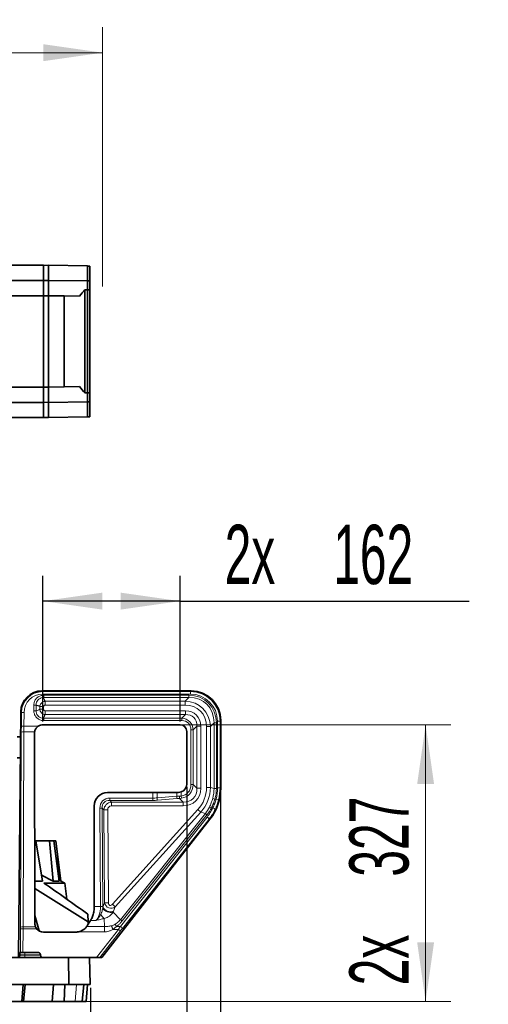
# Model space of a CAD drawing. Header units: millimetres. Extents: x 0 to 12115, y 0 to 8400.
# Tile 33 of 120: x 4852 to 5406, y 2975 to 4138. Entities that reach past the tile are written whole.
import ezdxf

# ---------------------------------------------------------------- set-up
doc = ezdxf.new("R2010")
doc.units = ezdxf.units.MM
doc.header["$LTSCALE"] = 20
doc.layers.add('SVART_TEXT', color=7, linetype='Continuous')
doc.styles.add('SLDTEXTSTYLE0', font='TXT', dxfattribs={"width": 0.605})
doc.dimstyles.new('SLDDIMSTYLE0', dxfattribs={"dimtxt": 70, "dimasz": 70, "dimexe": 0, "dimexo": 0.0625, "dimgap": 17.5, "dimtad": 1, "dimdec": 1, "dimrnd": 1e-09, "dimzin": 12, "dimdsep": 46, "dimtxsty": 'SLDTEXTSTYLE0', "dimsah": 1, "dimcen": 0.09, "dimadec": 0, "dimazin": 3, "dimtfac": 1, "dimtofl": 0, "dimtmove": 0, "dimatfit": 3, "dimfxl": 1, "dimfrac": 2, "dimtolj": 1, "dimtzin": 12, "dimarcsym": 0})
doc.dimstyles.new('SLDDIMSTYLE1', dxfattribs={"dimtxt": 70, "dimasz": 70, "dimexe": 0, "dimexo": 0.0625, "dimgap": 17.5, "dimtad": 1, "dimdec": 1, "dimrnd": 1e-09, "dimzin": 12, "dimdsep": 46, "dimtxsty": 'SLDTEXTSTYLE0', "dimsah": 1, "dimcen": 0.09, "dimadec": 0, "dimazin": 3, "dimtfac": 1, "dimtmove": 0, "dimatfit": 0, "dimfxl": 1, "dimfrac": 2, "dimtolj": 1, "dimtzin": 12, "dimarcsym": 0})
doc.dimstyles.new('SLDDIMSTYLE4', dxfattribs={"dimtxt": 70, "dimasz": 70, "dimexe": 0, "dimexo": 0.0625, "dimgap": 17.5, "dimtad": 1, "dimdec": 0, "dimrnd": 1e-09, "dimzin": 12, "dimdsep": 46, "dimtxsty": 'SLDTEXTSTYLE0', "dimsah": 1, "dimcen": 0.09, "dimadec": 0, "dimazin": 3, "dimtfac": 1, "dimtofl": 0, "dimtmove": 0, "dimatfit": 3, "dimfxl": 1, "dimfrac": 2, "dimtolj": 1, "dimtzin": 12, "dimarcsym": 0})

# ---------------------------------------------------------------- blocks, each defined once
blk = doc.blocks.new('_D_14')
at = {"layer": 'SVART_TEXT'}
for p, q in [((4935.9, 2994.3), (4935.9, 2568.3)), ((4575.4, 2944.6), (4575.4, 2568.3)), ((4935.9, 2598.3), (4575.4, 2598.3))]:
    blk.add_line(p, q, dxfattribs=at)
for points in [[(4575.4, 2598.3), (4645.4, 2588.3), (4645.4, 2608.3)], [(4935.9, 2598.3), (4865.9, 2608.3), (4865.9, 2588.3)]]:
    blk.add_solid(points, dxfattribs=at)
at = {"layer": 'SVART_TEXT', "insert": (4675.4, 2688.5), "char_height": 70, "attachment_point": 1, "style": 'SLDTEXTSTYLE0'}
blk.add_mtext('360', dxfattribs=at)
blk = doc.blocks.new('_D_15')
at = {"layer": 'SVART_TEXT'}
for p, q in [((4423.4, 4227.3), (4423.4, 4292.1)), ((4575.4, 3970.3), (4575.4, 4292.1)), ((4423.4, 4262.1), (4303.4, 4262.1)), ((4423.4, 4262.1), (4575.4, 4262.1)), ((4575.4, 4262.1), (4862.4, 4262.1))]:
    blk.add_line(p, q, dxfattribs=at)
for centre, start, end in [((4796.7, 4315.8), 153.4349, 206.5651), ((4742.3, 4315.8), 333.4349, 26.5651)]:
    blk.add_arc(centre, 120.1, start, end, dxfattribs=at)
for points in [[(4423.4, 4262.1), (4353.4, 4272.1), (4353.4, 4252.1)], [(4575.4, 4262.1), (4645.4, 4252.1), (4645.4, 4272.1)]]:
    blk.add_solid(points, dxfattribs=at)
at = {"layer": 'SVART_TEXT', "insert": (4689.3, 4352.3), "char_height": 70, "attachment_point": 1, "style": 'SLDTEXTSTYLE0'}
blk.add_mtext('152', dxfattribs=at)
blk = doc.blocks.new('_D_17')
at = {"layer": 'SVART_TEXT'}
for p, q in [((4101, 3231.4), (4101, 2288.3)), ((5049.9, 3231.4), (5049.9, 2288.3)), ((4101, 2318.3), (5049.9, 2318.3))]:
    blk.add_line(p, q, dxfattribs=at)
for points in [[(4101, 2318.3), (4171, 2308.3), (4171, 2328.3)], [(5049.9, 2318.3), (4979.9, 2328.3), (4979.9, 2308.3)]]:
    blk.add_solid(points, dxfattribs=at)
at = {"layer": 'SVART_TEXT', "insert": (4495.2, 2408.5), "char_height": 70, "attachment_point": 1, "style": 'SLDTEXTSTYLE0'}
blk.add_mtext('949', dxfattribs=at)
blk = doc.blocks.new('_D_18')
at = {"layer": 'SVART_TEXT'}
for p, q in [((4060.9, 3226.5), (4060.9, 2148.3)), ((5089.9, 3226.5), (5089.9, 2148.3)), ((5089.9, 2178.3), (4060.9, 2178.3))]:
    blk.add_line(p, q, dxfattribs=at)
for points in [[(4060.9, 2178.3), (4130.9, 2168.3), (4130.9, 2188.3)], [(5089.9, 2178.3), (5019.9, 2188.3), (5019.9, 2168.3)]]:
    blk.add_solid(points, dxfattribs=at)
at = {"layer": 'SVART_TEXT', "insert": (4468.5, 2268.5), "char_height": 70, "attachment_point": 1, "style": 'SLDTEXTSTYLE0'}
blk.add_mtext('1029', dxfattribs=at)
blk = doc.blocks.new('_D_19')
at = {"layer": 'SVART_TEXT'}
for p, q in [((4879.9, 3309.3), (4879.9, 3481.4)), ((5041.9, 3309.3), (5041.9, 3481.4)), ((5041.9, 3451.4), (4879.9, 3451.4)), ((5041.9, 3451.4), (5383.5, 3451.4))]:
    blk.add_line(p, q, dxfattribs=at)
for points in [[(4879.9, 3451.4), (4949.9, 3441.4), (4949.9, 3461.4)], [(5041.9, 3451.4), (4971.9, 3461.4), (4971.9, 3441.4)]]:
    blk.add_solid(points, dxfattribs=at)
at = {"layer": 'SVART_TEXT', "char_height": 70, "attachment_point": 1, "style": 'SLDTEXTSTYLE0'}
for s, insert in [('2x', (5094.7, 3541.6)), ('162', (5223, 3541.6))]:
    blk.add_mtext(s, dxfattribs=dict(at, insert=insert))
blk = doc.blocks.new('_D_23')
at = {"color": 7, "linetype": 'Continuous', "lineweight": 0}
for p, q in [((5045.9, 3305.3), (5362.2, 3305.3)), ((5332.2, 3305.3), (5332.2, 2978.3)), ((4842.6, 2978.3), (5362.2, 2978.3))]:
    blk.add_line(p, q, dxfattribs=at)
at = {"color": 7, "linetype": 'Continuous', "lineweight": 18}
for points in [[(5332.2, 3305.3), (5322.2, 3235.3), (5342.2, 3235.3)], [(5332.2, 2978.3), (5342.2, 3048.3), (5322.2, 3048.3)]]:
    blk.add_solid(points, dxfattribs=at)
at = {"color": 7, "linetype": 'Continuous', "lineweight": 18, "char_height": 70, "attachment_point": 1, "rotation": 90, "style": 'SLDTEXTSTYLE0'}
for s, insert in [('327', (5242, 3125.8)), ('2x', (5242, 2997.4))]:
    blk.add_mtext(s, dxfattribs=dict(at, insert=insert))
blk = doc.blocks.new('_D_24')
at = {"color": 7, "linetype": 'Continuous', "lineweight": 0}
for p, q in [((4950.4, 3823.1), (4950.4, 4129.5)), ((4950.4, 4099.5), (4575.4, 4099.5))]:
    blk.add_line(p, q, dxfattribs=at)
at = {"color": 7, "linetype": 'Continuous', "lineweight": 18}
for points in [[(4575.4, 4099.5), (4645.4, 4089.5), (4645.4, 4109.5)], [(4950.4, 4099.5), (4880.4, 4109.5), (4880.4, 4089.5)]]:
    blk.add_solid(points, dxfattribs=at)
at = {"color": 7, "linetype": 'Continuous', "lineweight": 18, "insert": (4682.7, 4189.7), "char_height": 70, "attachment_point": 1, "style": 'SLDTEXTSTYLE0'}
blk.add_mtext('375', dxfattribs=at)

msp = doc.modelspace()

# ---------------------------------------------------------------- linework, layer by layer
at = {"color": 7, "linetype": 'Continuous', "lineweight": 35}
for p, q in [((4673.448661, 3848.314297), (4880.448661, 3848.314297)), ((4880.448661, 3830.314297), (4880.448661, 3848.314297)), ((4880.448661, 3848.209566), (4886.448661, 3848.314297)), ((4886.448661, 3848.314297), (4886.448661, 3830.314297)), ((4932.448661, 3847.511364), (4886.448661, 3848.314297)), ((4932.448661, 3847.511364), (4932.448661, 3829.911705)), ((4932.448661, 3847.314297), (4935.448661, 3847.314297)), ((4935.448661, 3829.812549), (4935.448661, 3847.314297)), ((4710.948661, 3830.314297), (4880.448661, 3830.314297)), ((4880.448661, 3812.314297), (4880.448661, 3830.314297)), ((4880.448661, 3830.261913), (4886.448661, 3830.314297)), ((4886.448661, 3830.314297), (4886.448661, 3812.314297)), ((4932.448661, 3829.911705), (4886.448661, 3830.314297)), ((4932.448661, 3829.911705), (4932.448661, 3819.18678)), ((4932.448661, 3829.812549), (4935.448661, 3829.812549)), ((4935.448661, 3819.109033), (4935.448661, 3829.812549)), ((4929.448661, 3697.421171), (4929.448661, 3819.207422)), ((4929.448661, 3819.207422), (4932.448661, 3819.18678)), ((4932.448661, 3697.441814), (4932.448661, 3819.18678)), ((4932.448661, 3819.109033), (4935.448661, 3819.109033)), ((4935.448661, 3697.51956), (4935.448661, 3819.109033)), ((4675.616666, 3812.314297), (4880.448661, 3812.314297)), ((4880.448661, 3704.314297), (4880.448661, 3812.314297)), ((4880.448661, 3812.209566), (4886.448661, 3812.314297)), ((4886.448661, 3812.314297), (4886.448661, 3704.314297)), ((4905.022298, 3811.990093), (4886.448661, 3812.314297)), ((4905.022298, 3704.638501), (4905.022298, 3811.990093)), ((4905.022298, 3811.990093), (4923.017964, 3811.675977)), ((4687.786231, 3704.314297), (4880.448661, 3704.314297)), ((4880.448661, 3704.419027), (4886.448661, 3704.314297)), ((4880.448661, 3686.314297), (4880.448661, 3704.314297)), ((4905.022298, 3704.638501), (4886.448661, 3704.314297)), ((4886.448661, 3704.314297), (4886.448661, 3686.314297)), ((4923.017964, 3704.952616), (4905.022298, 3704.638501)), ((4932.448661, 3697.441814), (4929.448661, 3697.421171)), ((4932.448661, 3697.51956), (4935.448661, 3697.51956)), ((4932.448661, 3697.441814), (4932.448661, 3686.716889)), ((4935.448661, 3686.816045), (4935.448661, 3697.51956)), ((4710.948661, 3686.314297), (4880.448661, 3686.314297)), ((4880.448661, 3686.366681), (4886.448661, 3686.314297)), ((4880.448661, 3668.314297), (4880.448661, 3686.314297)), ((4932.448661, 3686.716889), (4886.448661, 3686.314297)), ((4886.448661, 3686.314297), (4886.448661, 3668.314297)), ((4932.448661, 3686.816045), (4935.448661, 3686.816045)), ((4932.448661, 3686.716889), (4932.448661, 3669.11723)), ((4935.448661, 3669.314297), (4935.448661, 3686.816045)), ((4692.509693, 3668.314297), (4880.448661, 3668.314297)), ((4880.448661, 3668.419027), (4886.448661, 3668.314297)), ((4932.448661, 3669.11723), (4886.448661, 3668.314297)), ((4932.448661, 3669.314297), (4935.448661, 3669.314297)), ((5054.996628, 3345.314297), (4878.677763, 3345.314297)), ((4853.713157, 3320.586317), (4850.948661, 3030.314297)), ((5041.935689, 3305.300106), (4879.91133, 3305.300106)), ((5089.948661, 3230.502671), (5089.948661, 3310.362263)), ((4869.922552, 3295.291929), (4870.357028, 3070.314297)), ((5049.93447, 3235.376965), (5049.93447, 3297.301324)), ((4853.433423, 3291.214297), (4849.448661, 3291.214297)), ((4849.448661, 3266.214297), (4853.195328, 3266.214297)), ((5009.617592, 3225.291213), (4956.369309, 3225.291213)), ((5038.013876, 3225.370533), (5014.827038, 3225.299168)), ((5039.939141, 3225.375341), (5043.223321, 3225.934228)), ((4940.371746, 3209.29365), (4940.371746, 3090.524883)), ((4949.663334, 3030.314297), (5077.246738, 3193.613607)), ((4870.167771, 3168.314297), (4871.621623, 3168.314297)), ((4879.228444, 3120.505923), (4871.621623, 3168.314297)), ((4871.621623, 3168.314297), (4887.558204, 3168.314297)), ((4891.936496, 3120.505923), (4887.558204, 3168.314297)), ((4887.558204, 3168.314297), (4892.890245, 3168.314297)), ((4899.118326, 3120.505923), (4892.890245, 3168.314297)), ((4892.890245, 3168.314297), (4895.201953, 3168.314297)), ((4901.181671, 3120.505923), (4895.201953, 3168.314297)), ((4895.429421, 3149.314297), (4895.948661, 3149.314297)), ((4895.948661, 3144.837096), (4895.948661, 3149.314297)), ((4897.886105, 3143.314297), (4896.298442, 3143.314297)), ((4899.826947, 3121.130368), (4897.886105, 3143.314297)), ((4870.260098, 3120.505923), (4879.228444, 3120.505923)), ((4878.085277, 3127.690653), (4891.936496, 3120.505923)), ((4880.931784, 3118.314297), (4905.714514, 3118.314297)), ((4891.936496, 3120.505923), (4899.118326, 3120.505923)), ((4905.714514, 3118.314297), (4899.816028, 3121.255174)), ((4908.053692, 3099.263221), (4905.714514, 3118.314297)), ((4933.275982, 3072.531705), (4870.276992, 3111.758127)), ((4875.426657, 3061.662814), (4870.33823, 3080.048238)), ((4932.567513, 3068.315515), (4936.157259, 3074.081064)), ((4932.966892, 3081.382863), (4933.275982, 3072.531705)), ((4933.275982, 3072.531705), (4933.377769, 3069.616882)), ((4880.368208, 3060.314297), (4918.559011, 3060.314297)), ((4785.692559, 3030.314297), (4910.159368, 3030.314297)), ((4852.384412, 3033.05283), (4852.39179, 3033.575764)), ((4853.162849, 3036.314297), (4852.574504, 3036.314297)), ((4856.158874, 3036.314297), (4853.162849, 3036.314297)), ((4856.158874, 3036.314297), (4873.929878, 3036.314297)), ((4910.622237, 2998.314297), (4910.159368, 3030.314297)), ((4910.159368, 3030.314297), (4913.960953, 3030.314297)), ((4913.960953, 3030.314297), (4943.124292, 3030.314297)), ((4934.750246, 3030.314297), (4935.867711, 2998.314297)), ((4946.926129, 3030.314297), (4943.124292, 3030.314297)), ((4946.926129, 3030.314297), (4949.663334, 3030.314297)), ((4910.622237, 2998.314297), (4785.302323, 2998.314297)), ((4855.005615, 2978.314297), (4856.506694, 2998.314297)), ((4856.953233, 2978.314297), (4858.703006, 2998.314297)), ((4892.512229, 2998.314297), (4890.856386, 2978.314297)), ((4905.82004, 2998.314297), (4904.799401, 2978.314297)), ((4935.867711, 2998.314297), (4910.622237, 2998.314297)), ((4926.341255, 2978.314297), (4928.091029, 2998.314297)), ((4930.789998, 2978.314297), (4932.539771, 2998.314297)), ((4838.579906, 2978.314297), (4855.005615, 2978.314297)), ((4856.953233, 2978.314297), (4855.005615, 2978.314297)), ((4890.856386, 2978.314297), (4856.904006, 2978.314297)), ((4904.799401, 2978.314297), (4890.856386, 2978.314297)), ((4904.799401, 2978.314297), (4918.064989, 2978.314297)), ((4918.064989, 2978.314297), (4926.341255, 2978.314297)), ((4930.789998, 2978.314297), (4926.341255, 2978.314297))]:
    msp.add_line(p, q, dxfattribs=at)
at = {"color": 8, "linetype": 'Continuous', "lineweight": 18}
for p, q in [((4878.677763, 3345.314297), (4879.464579, 3344.519952)), ((4879.464579, 3344.519952), (5054.202283, 3344.519952)), ((4879.464579, 3344.519952), (4879.464579, 3341.524063)), ((5054.202283, 3341.524063), (4879.464579, 3341.524063)), ((4880.785922, 3340.225508), (5052.232792, 3340.225508)), ((4880.785922, 3340.225508), (4880.785922, 3337.506584)), ((5052.232792, 3340.225508), (5052.232792, 3337.506584)), ((5054.202283, 3344.519952), (5054.996628, 3345.314297)), ((5054.202283, 3344.519952), (5054.202283, 3341.524063)), ((4869.037451, 3321.951558), (4869.037451, 3328.477036)), ((4869.037451, 3328.477036), (4871.756374, 3328.477036)), ((4871.756374, 3328.477036), (4871.756374, 3321.951558)), ((5052.232792, 3337.506584), (4880.785922, 3337.506584)), ((4882.510252, 3333.132177), (5047.858385, 3333.132177)), ((4882.510252, 3328.600638), (4882.510252, 3333.132177)), ((5047.858385, 3328.600638), (4882.510252, 3328.600638)), ((5047.858385, 3333.132177), (5052.232792, 3337.506584)), ((5047.858385, 3328.600638), (5047.858385, 3333.132177)), ((4854.499973, 3319.791971), (4853.713157, 3320.586317)), ((4854.346258, 3303.651881), (4854.499973, 3319.791971)), ((4854.499973, 3319.791971), (4857.495726, 3319.76344)), ((4857.495726, 3319.76344), (4857.34201, 3303.62335)), ((4869.037451, 3321.951558), (4871.756374, 3321.951558)), ((4876.130781, 3323.675888), (4876.130781, 3326.752706)), ((4880.66232, 3326.752706), (4876.130781, 3326.752706)), ((4880.66232, 3323.675888), (4876.130781, 3323.675888)), ((4880.66232, 3326.752706), (4880.66232, 3323.675888)), ((4882.510252, 3317.296416), (4882.510252, 3321.827955)), ((4882.510252, 3321.827955), (5048.336164, 3321.827955)), ((5048.336164, 3317.296416), (4882.510252, 3317.296416)), ((5043.961757, 3312.922009), (5048.336164, 3317.296416)), ((5048.336164, 3317.296416), (5048.336164, 3321.827955)), ((4880.785922, 3310.203086), (4880.785922, 3312.922009)), ((4880.785922, 3312.922009), (5043.961757, 3312.922009)), ((5043.961757, 3310.203086), (4880.785922, 3310.203086)), ((5043.961757, 3310.203086), (5043.961757, 3312.922009)), ((5082.140949, 3307.598427), (5077.766542, 3303.22402)), ((5084.859872, 3307.598427), (5082.140949, 3307.598427)), ((5082.140949, 3230.096419), (5082.140949, 3307.598427)), ((5084.859872, 3307.598427), (5084.859872, 3230.096419)), ((5089.154316, 3309.567918), (5086.158428, 3309.567918)), ((5086.158428, 3230.776186), (5086.158428, 3309.567918)), ((5089.948661, 3310.362263), (5089.154316, 3309.567918)), ((5089.154316, 3309.567918), (5089.154316, 3230.776186)), ((4853.441207, 3066.109254), (4854.300302, 3296.723941)), ((4854.346258, 3303.651881), (4857.34201, 3303.62335)), ((4857.296055, 3297.025312), (4856.43696, 3066.410625)), ((4870.069977, 3297.025312), (4857.296055, 3297.025312)), ((4857.34201, 3303.62335), (4874.368492, 3303.62335)), ((5054.837451, 3234.570124), (5054.837451, 3299.327393)), ((5054.837451, 3299.327393), (5057.556374, 3299.327393)), ((5061.930781, 3303.7018), (5057.556374, 3299.327393)), ((5057.556374, 3299.327393), (5057.556374, 3234.570124)), ((5061.930781, 3230.195717), (5061.930781, 3303.7018)), ((5061.930781, 3303.7018), (5066.46232, 3303.7018)), ((5066.46232, 3303.7018), (5066.46232, 3230.195717)), ((5073.235003, 3303.22402), (5077.766542, 3303.22402)), ((5073.235003, 3231.344308), (5073.235003, 3303.22402)), ((5077.766542, 3303.22402), (5077.766542, 3231.344308)), ((5009.617592, 3218.643969), (5009.617592, 3225.291213)), ((5014.827038, 3225.299168), (5014.827038, 3218.87775)), ((5038.013876, 3220.784233), (5038.013876, 3225.370533)), ((5043.223321, 3225.934228), (5043.223321, 3221.101174)), ((5054.837451, 3234.570124), (5057.556374, 3234.570124)), ((5057.556374, 3234.570124), (5061.930781, 3230.195717)), ((5061.930781, 3230.195717), (5066.46232, 3230.195717)), ((5073.235003, 3231.344308), (5077.766542, 3231.344308)), ((5077.766542, 3231.344308), (5082.140949, 3230.096419)), ((5084.859872, 3230.096419), (5082.140949, 3230.096419)), ((5089.154316, 3230.776186), (5086.158428, 3230.776186)), ((5089.154316, 3230.776186), (5089.948661, 3230.502671)), ((4958.88677, 3218.643969), (5009.617592, 3218.643969)), ((4958.88677, 3218.643969), (4958.88677, 3215.925046)), ((5009.617592, 3215.925046), (4958.88677, 3215.925046)), ((4958.88677, 3215.925046), (4960.944, 3213.882177)), ((4960.944, 3213.882177), (5045.617241, 3213.882177)), ((4960.944, 3213.882177), (4960.944, 3209.350638)), ((5009.617592, 3218.643969), (5009.617592, 3215.925046)), ((5014.827038, 3218.87775), (5038.013876, 3220.784233)), ((5038.534821, 3218.065309), (5015.347982, 3216.158827)), ((5041.059225, 3220.942707), (5043.223321, 3221.101174)), ((5043.563203, 3218.4636), (5041.275635, 3218.223784)), ((5045.617241, 3213.882177), (5041.275635, 3218.223784)), ((5043.223321, 3221.101174), (5043.563203, 3218.4636)), ((5045.617241, 3213.882177), (5045.617241, 3209.350638)), ((5083.139594, 3217.579558), (5080.541025, 3218.310377)), ((5083.139594, 3217.579558), (5084.607786, 3217.579558)), ((5087.52163, 3216.885147), (5084.607786, 3217.579558)), ((4947.105058, 3206.779434), (4949.823914, 3206.79848)), ((4947.91945, 3090.524883), (4947.105058, 3206.779434)), ((4949.823914, 3206.79848), (4950.638307, 3090.543929)), ((4951.881144, 3204.755612), (4949.823914, 3206.79848)), ((4951.881144, 3204.755612), (4956.412572, 3204.787356)), ((4952.650925, 3094.86941), (4951.881144, 3204.755612)), ((4956.412572, 3204.787356), (4957.182353, 3094.901154)), ((5045.617241, 3209.350638), (4960.944, 3209.350638)), ((4961.974877, 3093.158046), (5063.049315, 3205.049476)), ((5066.451426, 3201.97626), (4965.376988, 3090.084831)), ((4971.43034, 3074.85152), (5071.847883, 3200.436812)), ((5063.049315, 3205.049476), (5066.451426, 3201.97626)), ((5071.847883, 3200.436812), (5066.451426, 3201.97626)), ((5080.714083, 3207.12951), (5078.970915, 3207.12951)), ((4971.428612, 3067.042559), (5073.94081, 3196.305999)), ((5073.88915, 3199.115385), (4973.471607, 3073.530093)), ((5076.301603, 3193.939043), (4973.789404, 3064.675604)), ((5077.246738, 3193.613607), (5076.301603, 3193.939043)), ((4940.371746, 3090.524883), (4947.91945, 3090.524883)), ((4947.91945, 3090.524883), (4950.638307, 3090.543929)), ((4950.49225, 3088.624366), (4950.637247, 3089.787105)), ((4950.637247, 3089.787105), (4952.650925, 3094.86941)), ((4952.650925, 3094.86941), (4957.182353, 3094.901154)), ((4961.974877, 3093.158046), (4965.376988, 3090.084831)), ((4963.330909, 3084.920751), (4962.872328, 3083.82546)), ((4962.872328, 3083.82546), (4971.43034, 3074.85152)), ((4965.376988, 3090.084831), (4963.330909, 3084.920751)), ((4942.244192, 3074.081064), (4936.157259, 3074.081064)), ((4952.542962, 3066.882422), (4952.327294, 3076.51773)), ((4853.162849, 3036.314297), (4853.428807, 3064.23981)), ((4853.428807, 3064.23981), (4856.424559, 3064.211279)), ((4856.424559, 3064.211279), (4856.158874, 3036.314297)), ((4872.445311, 3064.211279), (4856.424559, 3064.211279)), ((4856.43696, 3066.410625), (4871.158095, 3066.410625)), ((4952.542962, 3060.487603), (4920.908057, 3060.487603)), ((4931.569723, 3066.882422), (4952.542962, 3066.882422)), ((4943.124292, 3030.314297), (4969.098064, 3063.55921)), ((4971.458857, 3061.714757), (4946.926129, 3030.314297)), ((4969.098064, 3063.55921), (4962.406414, 3063.55921)), ((4966.969728, 3067.042559), (4962.406518, 3063.55921)), ((4966.969728, 3067.042559), (4971.428612, 3067.042559)), ((4971.458857, 3061.714757), (4969.098064, 3063.55921)), ((4852.384412, 3033.05283), (4858.291374, 3033.05283)), ((4858.291374, 3033.575764), (4852.39179, 3033.575764)), ((4858.291374, 3033.575764), (4858.291374, 3036.314297)), ((4876.932507, 3033.575764), (4858.291374, 3033.575764)), ((4858.291374, 3033.575764), (4858.291374, 3033.05283)), ((4858.291374, 3030.314297), (4858.291374, 3033.05283)), ((4858.291374, 3033.05283), (4876.978438, 3033.05283)), ((4918.064989, 2978.314297), (4919.452723, 2998.314297))]:
    msp.add_line(p, q, dxfattribs=at)
at = {"color": 7, "linetype": 'Continuous', "lineweight": 35, "flags": 128}
msp.add_lwpolyline([(4876.978438, 3033.05283), (4876.939847, 3033.492202), (4876.932507, 3033.575764)], dxfattribs=at)
at = {"color": 8, "linetype": 'Continuous', "lineweight": 18}
for centre, radius, start, end in [((4856.578389, 3289.119009), 7.938808, 84.813398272, 106.675789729), ((5024.419323, 3219.306259), 9.601851, 182.557834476, 199.134957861), ((5047.606161, 3221.212742), 9.601851, 182.557834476, 199.134957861), ((5063.253304, 3221.341146), 22.197656, 181.028490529, 188.073107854), ((5067.21551, 3191.04365), 10.473317, 50.416358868, 63.74912873), ((5074.470352, 3198.386976), 9.832953, 62.761070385, 77.323273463), ((5078.722774, 3201.176562), 6.277173, 41.478479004, 71.504494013), ((5070.082569, 3190.097003), 7.310106, 31.707244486, 58.143372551), ((4959.96076, 3094.682615), 11.240776, 212.612386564, 285.011828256), ((4959.904549, 3094.97184), 10.619056, 209.225505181, 288.823959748), ((4957.036663, 3084.62085), 9.37223, 200.85199432, 239.835714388), ((4855.719294, 3058.504321), 7.938808, 84.813398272, 106.675789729), ((4967.570371, 3060.833564), 7.310106, 31.707244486, 58.143372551)]:
    msp.add_arc(centre, radius, start, end, dxfattribs=at)
at = {"color": 7, "linetype": 'Continuous', "lineweight": 35}
for centre, major_axis, ratio, start_param, end_param in [((4993.15965, 3758.314297), (88.137353, 0), 0.9998476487, 2.3787290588, 2.4911609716), ((4993.15965, 3758.314297), (88.137353, 0), 0.9998476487, 3.79202433, 3.9044562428), ((4878.745683, 3320.279988), (17.641093, -17.809904), 0.9972903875, 2.3623128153, 3.9208724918), ((5054.900629, 3310.266265), (24.816619, 24.816619), 0.9972646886, 5.4991566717, 7.0672139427), ((4879.914376, 3295.298582), (7.073222, -7.073222), 0.9996954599, 2.3563467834, 2.9438088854), ((5041.933252, 3297.298887), (-5.658578, -5.658578), 0.9996954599, 2.3563467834, 3.9268385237), ((4879.924081, 3295.288877), (-4.176543, 9.114674), 0.9970475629, 0.9680840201, 1.1419402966), ((5039.932947, 3235.380011), (-7.073222, 7.073222), 0.9996954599, 2.6912731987, 3.9268385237), ((4956.374183, 3209.288775), (11.317155, -11.317155), 0.9996954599, 2.3563467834, 3.9268385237), ((5009.617592, 3225.814865), (30, 0), 0.0174550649, 4.7123889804, 4.8869219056), ((5043.223321, 3224.854836), (30, 0), 0.0174550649, 1.6804888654, 1.745329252), ((5029.866321, 3230.559336), (56.818193, -19.564073), 0.9984674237, 5.9520446, 6.6143260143), ((4940.057554, 3090.524883), (0, 18), 0.0174550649, 4.6301087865, 4.7123889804), ((4945.503539, 3090.524883), (10.395076, 17.999314), 0.0151153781, 3.5692009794, 3.5714110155), ((4880.358552, 3070.314297), (7.354773, -6.790911), 0.9980648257, 3.8881163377, 4.289146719), ((4880.368208, 3070.314297), (10.001523, 0), 0.9998476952, 3.7980341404, 4.7123889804), ((4918.559011, 3076.314297), (-16.00325, 0), 0.9997969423, 1.5707963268, 1.7181141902), ((4919.069691, 3076.314297), (11.729686, 11.41587), 0.955747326, 4.8582859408, 4.9652051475), ((4852.23027, 3033.314297), (0.02865, 3), 0.0524053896, 3.1420931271, 4.6256229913), ((4852.545932, 3033.314297), (0.02865, 3), 0.0524053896, 0.0005004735, 1.4840303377)]:
    msp.add_ellipse(centre, major_axis=major_axis, ratio=ratio, start_param=start_param, end_param=end_param, dxfattribs=at)
at = {"color": 8, "linetype": 'Continuous', "lineweight": 18}
for centre, major_axis, ratio, start_param, end_param in [((4879.524349, 3319.493871), (-17.629637, 17.798337), 0.9979384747, 5.5039054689, 7.0624651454), ((4879.524349, 3319.493871), (-15.524162, 15.672715), 0.9972903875, 5.5039054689, 7.0624651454), ((5045.138267, 3300.503903), (30.492719, 30.492719), 0.8348171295, 5.5875719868, 6.9787986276), ((5054.114513, 3309.480148), (24.804998, 24.804998), 0.9977318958, 5.4991566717, 7.0672139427), ((5054.114513, 3309.480148), (22.68948, 22.68948), 0.9972646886, 5.4991566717, 7.0672139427), ((5042.340421, 3297.706057), (26.668083, 26.668083), 0.874998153, 5.5875719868, 6.9787986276), ((5042.340421, 3297.706057), (23.716559, 23.716559), 0.8348171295, 5.5875719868, 6.9787986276), ((5045.138267, 3300.503903), (28.721804, 28.721804), 0.8124323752, 5.5875719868, 6.9787986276), ((5044.394762, 3299.760397), (16.940399, 16.940399), 0.8348171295, 5.5875719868, 6.9787986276), ((5044.394762, 3299.760397), (13.988875, 13.988875), 0.7582169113, 5.5875719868, 6.9787986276), ((5041.596916, 3296.962551), (11.935154, 11.935154), 0.8886857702, 5.5875719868, 6.9787986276), ((5041.596916, 3296.962551), (10.16424, 10.16424), 0.8348171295, 5.5875719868, 6.9787986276), ((4857.648097, 3303.651881), (0.601652, 62.999992), 0.0524053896, 1.5712968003, 1.68148695), ((4860.64385, 3303.62335), (0.601822, 59.999991), 0.0550251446, 1.5713482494, 1.6815383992), ((5038.286782, 3237.526176), (12.7053, -12.7053), 0.8348171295, 5.7108801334, 6.9787986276), ((5038.286782, 3237.526176), (14.476214, -14.476214), 0.8792300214, 5.7108801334, 6.9787986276), ((5041.084628, 3234.72833), (16.529935, -16.529935), 0.7699922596, 5.5875719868, 6.9787986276), ((5041.084628, 3234.72833), (19.481459, -19.481459), 0.8348171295, 5.5875719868, 6.9787986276), ((5025.789752, 3233.761693), (-45.955472, 13.109731), 0.8997922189, 2.725263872, 3.3928521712), ((5025.789752, 3233.761693), (50.281838, -14.343915), 0.9179966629, 5.8668565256, 6.5344448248), ((5028.587598, 3232.96355), (51.909507, -14.80824), 0.8892120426, 0.0033576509, 0.2512595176), ((5028.587598, 3232.96355), (-54.505327, 15.548751), 0.8997922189, 3.1449503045, 3.3928521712), ((5029.080204, 3230.830018), (53.977283, -18.585869), 0.9984674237, 0.0975133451, 0.3311407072), ((5029.080204, 3230.830018), (56.809492, -19.561077), 0.9986203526, 0.0975133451, 0.3311407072), ((4961.466691, 3204.300056), (-11.061566, 10.984348), 0.833926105, 5.5846495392, 6.9817210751), ((4961.466691, 3204.300056), (9.286356, -9.221531), 0.7641093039, 2.4430568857, 3.8401284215), ((4961.936277, 3203.833749), (7.213131, -7.162778), 0.9837324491, 2.4430568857, 3.8401284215), ((5009.617592, 3234.032122), (30, 0), 0.512938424, 4.7123889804, 4.8869219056), ((5009.617592, 3231.313199), (33, 0), 0.4663076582, 4.7123889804, 4.8869219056), ((5043.223321, 3208.385201), (30, 0), 0.4196768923, 1.6429955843, 1.745329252), ((5043.223321, 3205.666277), (27, 0), 0.4663076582, 1.6429955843, 1.745329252), ((4961.936277, 3203.833749), (-4.254448, 4.224749), 0.833926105, 5.5846495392, 6.9817210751), ((5026.821255, 3233.467435), (48.51463, -27.921791), 0.8478648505, 6.1528599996, 6.341260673), ((5026.821255, 3233.989938), (50.566558, -29.799933), 0.8593052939, 6.1609802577, 6.349380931), ((5029.25372, 3231.292774), (49.081692, 29.414899), 0.990649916, 5.0759000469, 5.299942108), ((5029.25372, 3230.770271), (51.518517, 31.17991), 0.9911016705, 5.0717923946, 5.2958344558), ((4938.126749, 3090.524883), (-0.208945, 17.999641), 0.5439873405, 3.5541570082, 4.7060743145), ((4940.845606, 3090.543929), (-0.187984, 20.999817), 0.4662898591, 4.6721678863, 4.7082149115), ((4960.482163, 3096.386464), (7.437485, -2.946832), 0.9901129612, 3.7146963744, 5.7456728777), ((4960.482163, 3096.386464), (1.763755, 4.451527), 0.6265393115, 2.1439000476, 4.1748765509), ((4852.537834, 3064.23981), (0.162351, 16.999998), 0.0524053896, 4.7128894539, 4.8230796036), ((4855.533587, 3064.211279), (0.162227, 19.999999), 0.0445457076, 4.7127503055, 4.8229404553), ((4970.228674, 3063.55921), (13.306827, 19.993195), 0.039202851, 1.4218223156, 1.5968825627), ((4972.589466, 3061.714757), (13.311447, 16.991128), 0.0412548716, 1.428045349, 1.6031055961)]:
    msp.add_ellipse(centre, major_axis=major_axis, ratio=ratio, start_param=start_param, end_param=end_param, dxfattribs=at)
for points, knots in [([(4869.037451, 3328.477036), (4869.09583, 3329.339723), (4869.243672, 3331.524413), (4870.666747, 3334.833217), (4873.334385, 3337.811738), (4876.848065, 3339.829694), (4879.473017, 3340.093541), (4880.785922, 3340.225508)], [0, 0, 0, 0, 0.1408096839, 0.3565896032, 0.5728028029, 0.7863315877, 1, 1, 1, 1]), ([(4880.785922, 3337.506584), (4880.785902, 3337.506585), (4879.780934, 3337.525426), (4877.740617, 3337.209025), (4875.003109, 3335.742132), (4872.921508, 3333.402051), (4871.905065, 3330.828029), (4871.743991, 3329.137526), (4871.756374, 3328.477056), (4871.756374, 3328.477036)], [0, 0, 0, 0, 0.0000042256, 0.2125382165, 0.4268737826, 0.6440541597, 0.8603186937, 0.9999957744, 1, 1, 1, 1]), ([(4876.130781, 3326.752706), (4875.739634, 3327.021758), (4874.948998, 3327.5656), (4873.476655, 3328.00606), (4872.410325, 3328.297998), (4871.756374, 3328.477036)], [0, 0, 0, 0, 0.2746530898, 0.55516450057, 1, 1, 1, 1]), ([(4876.130781, 3326.752706), (4876.130783, 3326.752725), (4876.200543, 3327.441427), (4876.546751, 3328.832994), (4877.653901, 3330.668614), (4879.234371, 3332.074164), (4880.922148, 3332.860404), (4882.045618, 3333.085113), (4882.510233, 3333.132175), (4882.510252, 3333.132177)], [0, 0, 0, 0, 0.0000061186, 0.216661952, 0.4362485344, 0.646622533, 0.8538343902, 0.9999938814, 1, 1, 1, 1]), ([(4882.510252, 3328.600638), (4882.367253, 3328.591741), (4882.024193, 3328.570397), (4881.507468, 3328.357557), (4881.039002, 3327.948683), (4880.720266, 3327.388893), (4880.681621, 3326.964608), (4880.66232, 3326.752706)], [0, 0, 0, 0, 0.1476344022, 0.3541786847, 0.5634651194, 0.7819806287, 1, 1, 1, 1]), ([(4880.785922, 3337.506584), (4880.966713, 3336.67083), (4881.286189, 3335.193964), (4882.139729, 3333.756279), (4882.510252, 3333.132177)], [0, 0, 0, 0, 0.5658975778, 1, 1, 1, 1]), ([(4880.785922, 3310.203086), (4879.923235, 3310.261465), (4877.738545, 3310.409307), (4874.429741, 3311.832383), (4871.45122, 3314.50002), (4869.433264, 3318.0137), (4869.169417, 3320.638652), (4869.037451, 3321.951558)], [0, 0, 0, 0, 0.1408096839, 0.3565896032, 0.5728028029, 0.7863315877, 1, 1, 1, 1]), ([(4871.756374, 3321.951558), (4871.756374, 3321.951538), (4871.737532, 3320.94657), (4872.053933, 3318.906252), (4873.520826, 3316.168744), (4875.860907, 3314.087143), (4878.434929, 3313.0707), (4880.125432, 3312.909626), (4880.785902, 3312.922009), (4880.785922, 3312.922009)], [0, 0, 0, 0, 0.00000422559, 0.2125382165, 0.42687378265, 0.64405415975, 0.86031869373, 0.99999577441, 1, 1, 1, 1]), ([(4871.756374, 3321.951558), (4872.592129, 3322.132348), (4874.068994, 3322.451824), (4875.506679, 3323.305364), (4876.130781, 3323.675888)], [0, 0, 0, 0, 0.5658975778, 1, 1, 1, 1]), ([(4882.510252, 3317.296416), (4882.510233, 3317.296418), (4881.821531, 3317.366178), (4880.429964, 3317.712386), (4878.594344, 3318.819536), (4877.188794, 3320.400007), (4876.402555, 3322.087783), (4876.177845, 3323.211253), (4876.130783, 3323.675868), (4876.130781, 3323.675888)], [0, 0, 0, 0, 0.0000061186, 0.216661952, 0.4362485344, 0.646622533, 0.8538343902, 0.9999938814, 1, 1, 1, 1]), ([(4880.66232, 3323.675888), (4880.671217, 3323.532888), (4880.692561, 3323.189828), (4880.905401, 3322.673104), (4881.314276, 3322.204637), (4881.874065, 3321.885901), (4882.298351, 3321.847256), (4882.510252, 3321.827955)], [0, 0, 0, 0, 0.1476344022, 0.3541786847, 0.5634651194, 0.7819806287, 1, 1, 1, 1]), ([(4882.510252, 3317.296416), (4882.241201, 3316.90527), (4881.697358, 3316.114633), (4881.256898, 3314.642291), (4880.96496, 3313.575961), (4880.785922, 3312.922009)], [0, 0, 0, 0, 0.2746530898, 0.5551645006, 1, 1, 1, 1]), ([(5076.628193, 3207.980239), (5077.387568, 3209.637058), (5078.917336, 3212.97473), (5079.997204, 3216.523311), (5080.541025, 3218.310377)], [0, 0, 0, 0, 0.4963996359, 1, 1, 1, 1]), ([(5083.139594, 3217.579558), (5082.568756, 3215.794074), (5081.418434, 3212.19606), (5079.790833, 3208.826803), (5078.970915, 3207.12951)], [0, 0, 0, 0, 0.4962412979, 1, 1, 1, 1]), ([(5080.714083, 3207.12951), (5081.498197, 3208.793264), (5083.080678, 3212.151017), (5084.095702, 3215.759211), (5084.607786, 3217.579558)], [0, 0, 0, 0, 0.49549648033, 1, 1, 1, 1]), ([(5087.52163, 3216.885147), (5086.995136, 3214.913877), (5085.932979, 3210.937008), (5084.266229, 3207.212504), (5083.425661, 3205.334177)], [0, 0, 0, 0, 0.4956840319, 1, 1, 1, 1]), ([(4948.278286, 3081.284756), (4948.674832, 3082.150153), (4949.354784, 3083.634033), (4950.071099, 3086.131959), (4950.344839, 3087.751974), (4950.49225, 3088.624366)], [0, 0, 0, 0, 0.3923671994, 0.6727845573, 1, 1, 1, 1]), ([(4962.872328, 3083.82546), (4962.872317, 3083.825444), (4962.427931, 3083.150191), (4961.456137, 3081.873545), (4959.498052, 3079.907495), (4957.232458, 3078.297908), (4954.702497, 3077.115307), (4953.133468, 3076.669279), (4952.327313, 3076.517734), (4952.327294, 3076.51773)], [0, 0, 0, 0, 0.00000416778, 0.17843348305, 0.35693576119, 0.62966105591, 0.81493111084, 0.99999583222, 1, 1, 1, 1]), ([(4942.244192, 3074.081064), (4942.249467, 3074.084542), (4942.845808, 3074.477697), (4944.020886, 3075.406501), (4945.60906, 3077.126737), (4947.046231, 3079.09514), (4947.865902, 3080.551865), (4948.278286, 3081.284756)], [0, 0, 0, 0, 0.0023381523, 0.2643217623, 0.5308906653, 0.7639871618, 1, 1, 1, 1]), ([(4952.327294, 3076.51773), (4950.762889, 3076.051987), (4947.60137, 3075.110764), (4944.044385, 3074.426683), (4942.251264, 3074.082422), (4942.244192, 3074.081064)], [0, 0, 0, 0, 0.4938392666, 0.9980037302, 1, 1, 1, 1]), ([(4965.174729, 3069.532111), (4965.940675, 3070.034029), (4967.472948, 3071.038115), (4969.626981, 3072.78197), (4970.829211, 3074.16166), (4971.43034, 3074.85152)], [0, 0, 0, 0, 0.3332181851, 0.666601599, 1, 1, 1, 1]), ([(4973.471607, 3073.530093), (4973.100817, 3073.065248), (4972.456358, 3072.257313), (4971.485241, 3071.082647), (4970.499124, 3069.973661), (4969.389203, 3068.874968), (4968.206308, 3067.863428), (4967.372348, 3067.309827), (4966.969728, 3067.042559)], [0, 0, 0, 0, 0.1935446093, 0.3363950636, 0.4959421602, 0.6759630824, 0.8435608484, 1, 1, 1, 1]), ([(4952.542962, 3066.882422), (4953.953959, 3066.892666), (4956.81038, 3066.913404), (4959.556523, 3067.465805), (4960.946144, 3067.745335)], [0, 0, 0, 0, 0.4939736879, 1, 1, 1, 1]), ([(4962.40631, 3063.559585), (4961.852283, 3063.261737), (4960.79291, 3062.692211), (4959.225757, 3061.971968), (4957.355915, 3061.252564), (4955.147678, 3060.63403), (4953.389966, 3060.535219), (4952.542962, 3060.487604)], [0, 0, 0, 0, 0.1807691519, 0.3456547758, 0.4952122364, 0.7567535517, 1, 1, 1, 1]), ([(4960.946136, 3067.745891), (4961.692329, 3067.964568), (4963.161907, 3068.395238), (4964.510766, 3069.157095), (4965.174729, 3069.532111)], [0, 0, 0, 0, 0.5077601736, 1, 1, 1, 1]), ([(4962.406353, 3063.559609), (4962.256075, 3063.990384), (4961.949067, 3064.870431), (4961.5247, 3066.08689), (4961.166353, 3067.1141), (4961.018525, 3067.537852), (4960.946165, 3067.745275)], [0, 0, 0, 0, 0.2447446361, 0.4999987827, 0.7552535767, 1, 1, 1, 1]), ([(4966.969728, 3067.042559), (4966.794507, 3067.312931), (4966.438409, 3067.862407), (4965.936392, 3068.581173), (4965.492345, 3069.17454), (4965.279473, 3069.41419), (4965.174729, 3069.532111)], [0, 0, 0, 0, 0.2460276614, 0.5, 0.7539723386, 1, 1, 1, 1])]:
    msp.add_open_spline(points, degree=3, knots=knots, dxfattribs=at)
at = {"color": 7, "linetype": 'Continuous', "lineweight": 35}
for points, knots in [([(4874.368492, 3303.62335), (4873.502767, 3302.914651), (4871.771142, 3301.497108), (4870.507523, 3299.018775), (4870.170367, 3297.48269), (4870.069977, 3297.025312)], [0, 0, 0, 0, 0.4124913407, 0.8250662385, 1, 1, 1, 1]), ([(4880.931784, 3118.314297), (4889.626172, 3112.246982), (4907.015658, 3100.111856), (4924.316245, 3087.626031), (4932.966892, 3081.382863)], [0, 0, 0, 0, 0.4999795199, 1, 1, 1, 1]), ([(4899.001848, 3121.400041), (4899.167585, 3121.331489), (4899.619909, 3121.1444), (4899.853687, 3121.068427), (4899.801119, 3121.116951), (4899.790078, 3121.127143)], [0, 0, 0, 0, 0.313588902, 0.8558327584, 1, 1, 1, 1]), ([(4936.167356, 3074.097285), (4936.453364, 3074.575245), (4937.025491, 3075.531349), (4938.002357, 3077.529086), (4938.918401, 3079.896479), (4939.652744, 3082.470641), (4940.134584, 3085.128294), (4940.3451, 3087.299306), (4940.364452, 3088.620207), (4940.370683, 3089.04551)], [0, 0, 0, 0, 0.1651909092, 0.3304453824, 0.4957895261, 0.6610183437, 0.7980273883, 0.9349689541, 1, 1, 1, 1]), ([(4871.158095, 3066.410625), (4871.335498, 3066.027891), (4871.693675, 3065.255149), (4872.193198, 3064.561413), (4872.445311, 3064.211279)], [0, 0, 0, 0, 0.495293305, 1, 1, 1, 1]), ([(4920.908057, 3060.487603), (4921.773955, 3060.659985), (4923.504977, 3061.004594), (4926.181925, 3062.141115), (4928.590624, 3063.724745), (4930.392779, 3065.442579), (4931.221845, 3066.436368), (4931.511808, 3066.808163), (4931.569723, 3066.882422)], [0, 0, 0, 0, 0.1881972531, 0.3762261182, 0.6182846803, 0.8043933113, 0.9609311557, 1, 1, 1, 1]), ([(4873.929878, 3036.314297), (4874.270071, 3036.280947), (4874.950499, 3036.214243), (4875.856308, 3035.693249), (4876.538612, 3034.927149), (4876.856782, 3034.166793), (4876.916019, 3033.704452), (4876.932507, 3033.575764)], [0, 0, 0, 0, 0.2287044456, 0.4574363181, 0.6854560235, 0.9124500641, 1, 1, 1, 1]), ([(4876.978438, 3033.05283), (4877.040914, 3032.720466), (4877.165862, 3032.055766), (4877.758992, 3031.207185), (4878.576439, 3030.595981), (4879.366374, 3030.339681), (4879.840226, 3030.319987), (4879.977132, 3030.314297)], [0, 0, 0, 0, 0.2264310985, 0.4528433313, 0.6797627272, 0.907476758, 1, 1, 1, 1])]:
    msp.add_open_spline(points, degree=3, knots=knots, dxfattribs=at)
at = {"color": 8, "linetype": 'Continuous', "lineweight": 18}
for points in [[(4973.471607, 3073.530093), (4973.265781, 3073.68623), (4972.85413, 3073.998505), (4972.281217, 3074.387605), (4971.77949, 3074.694179), (4971.546724, 3074.799073), (4971.43034, 3074.85152)], [(4952.542962, 3060.487603), (4952.542962, 3061.160059), (4952.542962, 3062.50497), (4952.542962, 3064.346781), (4952.542962, 3065.908367), (4952.542962, 3066.557737), (4952.542962, 3066.882422)]]:
    msp.add_open_spline(points, degree=3, dxfattribs=at)

# ---------------------------------------------------------------- dimensions: what is measured, and where the dimension line sits
at = {"color": 7, "linetype": 'Continuous', "lineweight": 18}
dim = msp.add_linear_dim(base=(4575.448661, 4099.463731), p1=(4950.448661, 3819.109033), p2=(4575.448661, 4259.543965), dimstyle='SLDDIMSTYLE0', dxfattribs=at)
dim.commit()
dim.dimension.update_dxf_attribs({"geometry": '_D_24', "text_midpoint": (4762.948661, 4099.463731), "dimtype": 160})
dim = msp.add_linear_dim(base=(5332.216122, 2978.314297), p1=(5041.935689, 3305.300106), p2=(4838.579906, 2978.314297), angle=90, text='2x <>', dimstyle='SLDDIMSTYLE0', dxfattribs=at)
dim.commit()
dim.dimension.update_dxf_attribs({"geometry": '_D_23', "text_midpoint": (5332.216122, 3141.807201), "dimtype": 160})
at = {"layer": 'SVART_TEXT'}
for base, p1, p2, text, dimstyle, picture, middle in [((4575.448661, 4262.052346), (4423.448661, 4223.314297), (4575.448661, 3966.329715), '(<>)', 'SLDDIMSTYLE1', '_D_15', (4769.490605, 4262.052346)), ((4879.91133, 3451.409373), (5041.935689, 3305.300106), (4879.91133, 3305.300106), '2x <>', 'SLDDIMSTYLE0', '_D_19', (5239.076389, 3451.409373))]:
    dim = msp.add_linear_dim(base=base, p1=p1, p2=p2, text=text, dimstyle=dimstyle, dxfattribs=at)
    dim.commit()
    dim.dimension.update_dxf_attribs({"geometry": picture, "text_midpoint": middle, "dimtype": 160})
for base, p1, p2, dimstyle, picture, middle in [((5049.93447, 2318.314297), (4100.962853, 3235.376965), (5049.93447, 3235.376965), 'SLDDIMSTYLE0', '_D_17', (4575.448661, 2318.314297)), ((4575.448661, 2598.314297), (4935.867711, 2998.314297), (4575.448661, 2948.586753), 'SLDDIMSTYLE4', '_D_14', (4755.658186, 2598.314297))]:
    dim = msp.add_linear_dim(base=base, p1=p1, p2=p2, dimstyle=dimstyle, dxfattribs=at)
    dim.commit()
    dim.dimension.update_dxf_attribs({"geometry": picture, "text_midpoint": middle, "dimtype": 160})
dim = msp.add_linear_dim(base=(4060.948661, 2178.314297), p1=(5089.948661, 3230.502671), p2=(4060.948661, 3230.502671), angle=0, dimstyle='SLDDIMSTYLE0', dxfattribs=at)
dim.commit()
dim.dimension.update_dxf_attribs({"geometry": '_D_18', "text_midpoint": (4575.448661, 2178.314297), "dimtype": 160})

doc.saveas('drawing.dxf')
